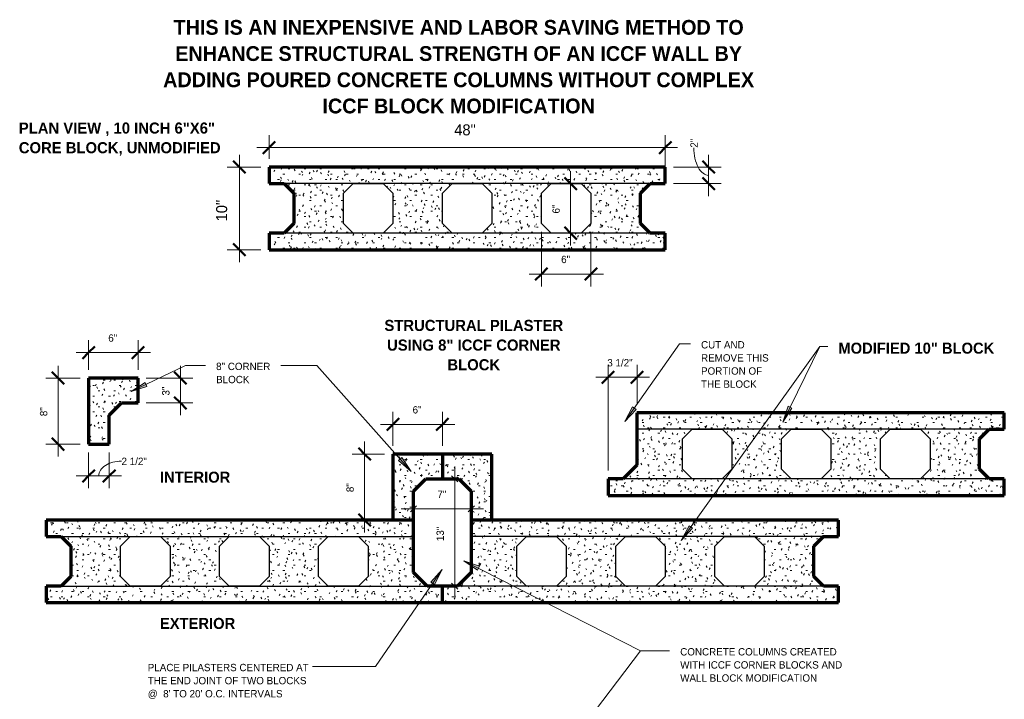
# Model space of a CAD drawing. Header units: inches. Extents: x -145 to -26, y 62 to 187.
# Tile 2 of 2: x -145 to -26, y 105 to 187. Entities that reach past the tile are written whole.
import ezdxf

# ---------------------------------------------------------------- set-up
doc = ezdxf.new("R2010")
doc.units = ezdxf.units.IN
doc.header["$MEASUREMENT"] = 0
doc.layers.add('A-ANNO-DIMS', color=1, linetype='Continuous')
for name, color, linetype, lineweight in [('A-ANNO-DIMS-16', 1, 'Continuous', 9), ('A-ANNO-TEXT', 2, 'Continuous', 9), ('A-DETL', 5, 'Continuous', 70), ('A-DETL-GENF', 3, 'Continuous', 9), ('A-DETL-HLIN', 3, 'Continuous', 70), ('A-DETL-MLIN', 3, 'Continuous', 30)]:
    doc.layers.add(name, color=color, linetype=linetype, lineweight=lineweight)
doc.dimstyles.new('Linear_-_1_16__SBT_1_256_', dxfattribs={"dimscale": 12, "dimtxt": 0.083333, "dimasz": 0.18, "dimexe": 0.125, "dimexo": 0.005208, "dimgap": 0.083333, "dimtad": 1, "dimtoh": 1, "dimdec": 8, "dimzin": 3, "dimdsep": 46, "dimlunit": 4, "dimtxsty": 'Standard', "dimtsz": 0.088388, "dimcen": 0.09, "dimdle": 0.125, "dimazin": 1, "dimtfac": 1, "dimtdec": 8, "dimtmove": 0, "dimatfit": 3, "dimfxl": 0, "dimtvp": 1, "dimtolj": 1, "dimtzin": 0, "dimarcsym": 0})
doc.dimstyles.new('Linear_-_1_16__SBT_INCH_INCREM', dxfattribs={"dimscale": 12, "dimtxt": 0.083333, "dimasz": 0.18, "dimexe": 0.083333, "dimexo": 0.005208, "dimgap": 0.083333, "dimtad": 1, "dimtoh": 1, "dimdec": 0, "dimzin": 1, "dimdsep": 46, "dimlunit": 5, "dimtxsty": 'Standard', "dimtsz": 0.044194, "dimcen": 0.09, "dimdle": 0.125, "dimazin": 0, "dimtfac": 1, "dimtdec": 0, "dimtmove": 0, "dimatfit": 3, "dimfxl": 0, "dimtvp": 1, "dimtolj": 1, "dimtzin": 0, "dimarcsym": 0})
doc.dimstyles.new('Linear_-_3_32__SBT_INCH_INCREM_TO_1_2_', dxfattribs={"dimscale": 12, "dimtxt": 0.125, "dimasz": 0.18, "dimexe": 0.125, "dimexo": 0.005208, "dimgap": 0.083333, "dimtad": 1, "dimtoh": 1, "dimdec": 0, "dimzin": 1, "dimdsep": 46, "dimlunit": 5, "dimtxsty": 'Standard', "dimtsz": 0.088388, "dimcen": 0.09, "dimdle": 0.125, "dimazin": 0, "dimtfac": 1, "dimtdec": 0, "dimtmove": 0, "dimatfit": 3, "dimfxl": 0, "dimtvp": 1, "dimtolj": 1, "dimtzin": 0, "dimarcsym": 0})
pattern_1 = [(0, (0, 0), (2.56, 0.64), [0.211, -1.709, 0.211, -1.709, -10.24]), (0, (0, 0), (2.56, 0.64), [-3.84, 0.211, -3.629, 0.211, -1.709, -4.48]), (0, (0, 0), (2.56, 0.64), [-9.6, 0.211, -1.069, 0.211, -2.989]), (120, (0.96, 0.32), (-1.8342563, 1.897025), [0.211, -1.709, 0.211, -1.709, -10.24]), (120, (0.96, 0.32), (-1.8342563, 1.897025), [-3.84, 0.211, -3.629, 0.211, -1.709, -4.48]), (120, (0.96, 0.32), (-1.8342563, 1.897025), [-9.6, 0.211, -1.069, 0.211, -2.989]), (240, (1.28, 1.6), (-0.7257437, -2.537025), [0.211, -1.709, 0.211, -1.709, -10.24]), (240, (1.28, 1.6), (-0.7257437, -2.537025), [-3.84, 0.211, -3.629, 0.211, -1.709, -4.48]), (240, (1.28, 1.6), (-0.7257437, -2.537025), [-9.6, 0.211, -1.069, 0.211, -2.989])]

# ---------------------------------------------------------------- blocks, each defined once
blk = doc.blocks.new('DIMBLOCK1-STRUC__ ICCF BLK0')
at = {"layer": 'A-ANNO-DIMS-16'}
for p, q in [((-118.55, 170.68), (-118.55, 157.68)), ((-115.96, 169.18), (-120.05, 169.18)), ((-118.55, 169.18), (-115.96, 169.18)), ((-115.96, 159.18), (-120.05, 159.18)), ((-118.55, 159.18), (-115.96, 159.18))]:
    blk.add_line(p, q, dxfattribs=at)
at = {"layer": 'A-ANNO-DIMS-16', "lineweight": 50}
for p, q in [((-118.55, 169.18), (-119.3, 169.93)), ((-118.55, 169.18), (-117.8, 168.43)), ((-118.55, 159.18), (-119.3, 159.93)), ((-118.55, 159.18), (-117.8, 158.43))]:
    blk.add_line(p, q, dxfattribs=at)
at = {"layer": 'A-ANNO-DIMS-16', "color": 0, "insert": (-121.37, 162.6), "char_height": 1.3341, "width": 3.7714, "attachment_point": 1, "rotation": 90, "line_spacing_factor": 1.070803}
blk.add_mtext('\\fStylus BT|b0|i0|c0|p34|;10"', dxfattribs=at)
blk = doc.blocks.new('DIMBLOCK2-STRUC__ ICCF BLK0')
at = {"layer": 'A-ANNO-DIMS-16'}
for p, q in [((-114.96, 170.18), (-114.96, 173.05)), ((-66.96, 168.18), (-66.96, 173.05)), ((-116.46, 171.55), (-65.46, 171.55)), ((-114.96, 171.55), (-114.96, 170.18)), ((-66.96, 171.55), (-66.96, 168.18))]:
    blk.add_line(p, q, dxfattribs=at)
at = {"layer": 'A-ANNO-DIMS-16', "lineweight": 50}
for p, q in [((-114.96, 171.55), (-114.21, 172.3)), ((-66.96, 171.55), (-66.21, 172.3)), ((-114.96, 171.55), (-115.71, 170.8)), ((-66.96, 171.55), (-67.71, 170.8))]:
    blk.add_line(p, q, dxfattribs=at)
at = {"layer": 'A-ANNO-DIMS-16', "color": 0, "insert": (-92.53, 174.36), "char_height": 1.3341, "width": 3.7714, "attachment_point": 1, "line_spacing_factor": 1.070803}
blk.add_mtext('\\fStylus BT|b0|i0|c0|p34|;48"', dxfattribs=at)
blk = doc.blocks.new('DIMBLOCK5-STRUC__ ICCF BLK0')
at = {"layer": 'A-ANNO-DIMS-16', "lineweight": 50}
for p, q in [((-103.39, 134.43), (-104.14, 135.18)), ((-103.39, 134.43), (-102.64, 133.68)), ((-103.39, 126.43), (-104.14, 127.18)), ((-103.39, 126.43), (-102.64, 125.68))]:
    blk.add_line(p, q, dxfattribs=at)
at = {"layer": 'A-ANNO-DIMS-16'}
for p, q in [((-103.39, 124.93), (-103.39, 135.93)), ((-100.96, 134.43), (-104.89, 134.43)), ((-103.39, 134.43), (-100.96, 134.43)), ((-100.96, 126.43), (-104.89, 126.43)), ((-103.39, 126.43), (-100.96, 126.43))]:
    blk.add_line(p, q, dxfattribs=at)
at = {"layer": 'A-ANNO-DIMS-16', "color": 0, "insert": (-105.59, 129.81), "char_height": 0.8894, "width": 1.4667, "attachment_point": 1, "rotation": 90, "line_spacing_factor": 1.070803}
blk.add_mtext('\\fStylus BT|b0|i0|c0|p34|;8"', dxfattribs=at)
blk = doc.blocks.new('DIMBLOCK6-STRUC__ ICCF BLK0')
at = {"layer": 'A-ANNO-DIMS-16'}
for p, q in [((-99.96, 135.43), (-99.96, 139.52)), ((-93.96, 135.43), (-93.96, 139.52)), ((-101.46, 138.02), (-92.46, 138.02)), ((-99.96, 138.02), (-99.96, 135.43)), ((-93.96, 138.02), (-93.96, 135.43))]:
    blk.add_line(p, q, dxfattribs=at)
at = {"layer": 'A-ANNO-DIMS-16', "lineweight": 50}
for p, q in [((-99.96, 138.02), (-99.21, 138.77)), ((-93.96, 138.02), (-93.21, 138.77)), ((-99.96, 138.02), (-100.71, 137.27)), ((-93.96, 138.02), (-94.71, 137.27))]:
    blk.add_line(p, q, dxfattribs=at)
at = {"layer": 'A-ANNO-DIMS-16', "color": 0, "insert": (-97.57, 140.23), "char_height": 0.8894, "width": 1.4667, "attachment_point": 1, "line_spacing_factor": 1.070803}
blk.add_mtext('\\fStylus BT|b0|i0|c0|p34|;6"', dxfattribs=at)
blk = doc.blocks.new('DIMBLOCK7-STRUC__ ICCF BLK0')
at = {"layer": 'A-ANNO-DIMS-16'}
for p, q in [((-61.7, 170.68), (-61.7, 165.68)), ((-65.96, 169.18), (-60.2, 169.18)), ((-61.7, 169.18), (-65.96, 169.18)), ((-65.96, 167.18), (-60.2, 167.18)), ((-61.7, 167.18), (-65.96, 167.18))]:
    blk.add_line(p, q, dxfattribs=at)
at = {"layer": 'A-ANNO-DIMS-16', "lineweight": 50}
for p, q in [((-61.7, 169.18), (-62.45, 169.93)), ((-61.7, 169.18), (-60.95, 168.43)), ((-61.7, 167.18), (-62.45, 167.93)), ((-61.7, 167.18), (-60.95, 166.43))]:
    blk.add_line(p, q, dxfattribs=at)
at = {"layer": 'A-ANNO-DIMS-16'}
blk.add_ellipse((-61.7, 171.53), major_axis=(0, 3.35), ratio=0.535365, start_param=1.570796, end_param=3.141593, dxfattribs=at)
at = {"layer": 'A-ANNO-DIMS-16', "color": 0, "insert": (-63.91, 171.53), "char_height": 0.8894, "width": 1.4667, "attachment_point": 1, "rotation": 90, "line_spacing_factor": 1.070803}
blk.add_mtext('\\fStylus BT|b0|i0|c0|p34|;2"', dxfattribs=at)
blk = doc.blocks.new('DIMBLOCK8-STRUC__ ICCF BLK0')
at = {"layer": 'A-ANNO-DIMS-16'}
for p, q in [((-78.42, 168.68), (-78.42, 159.68)), ((-78.36, 167.18), (-79.92, 167.18)), ((-78.42, 167.18), (-78.36, 167.18)), ((-78.36, 161.18), (-79.92, 161.18)), ((-78.42, 161.18), (-78.36, 161.18))]:
    blk.add_line(p, q, dxfattribs=at)
at = {"layer": 'A-ANNO-DIMS-16', "lineweight": 50}
for p, q in [((-78.42, 167.18), (-79.17, 167.93)), ((-78.42, 167.18), (-77.67, 166.43)), ((-78.42, 161.18), (-79.17, 161.93)), ((-78.42, 161.18), (-77.67, 160.43))]:
    blk.add_line(p, q, dxfattribs=at)
at = {"layer": 'A-ANNO-DIMS-16', "color": 0, "insert": (-80.63, 163.56), "char_height": 0.8894, "width": 1.4667, "attachment_point": 1, "rotation": 90, "line_spacing_factor": 1.070803}
blk.add_mtext('\\fStylus BT|b0|i0|c0|p34|;6"', dxfattribs=at)
blk = doc.blocks.new('DIMBLOCK9-STRUC__ ICCF BLK0')
at = {"layer": 'A-ANNO-DIMS-16'}
for p, q in [((-81.96, 161.35), (-81.96, 154.73)), ((-81.96, 156.23), (-81.96, 161.35)), ((-75.96, 161.35), (-75.96, 154.73)), ((-75.96, 156.23), (-75.96, 161.35)), ((-83.46, 156.23), (-74.46, 156.23))]:
    blk.add_line(p, q, dxfattribs=at)
at = {"layer": 'A-ANNO-DIMS-16', "lineweight": 50}
for p, q in [((-81.96, 156.23), (-81.21, 156.98)), ((-75.96, 156.23), (-75.21, 156.98)), ((-81.96, 156.23), (-82.71, 155.48)), ((-75.96, 156.23), (-76.71, 155.48))]:
    blk.add_line(p, q, dxfattribs=at)
at = {"layer": 'A-ANNO-DIMS-16', "color": 0, "insert": (-79.57, 158.44), "char_height": 0.8894, "width": 1.4667, "attachment_point": 1, "line_spacing_factor": 1.070803}
blk.add_mtext('\\fStylus BT|b0|i0|c0|p34|;6"', dxfattribs=at)
blk = doc.blocks.new('DIMBLOCK10-STRU__ ICCF BLK0')
at = {"layer": 'A-ANNO-DIMS-16'}
for p, q in [((-73.88, 132.42), (-73.88, 145.22)), ((-70.38, 140.42), (-70.38, 145.22)), ((-75.38, 143.72), (-68.88, 143.72)), ((-73.88, 143.72), (-73.88, 132.42)), ((-70.38, 143.72), (-70.38, 140.42))]:
    blk.add_line(p, q, dxfattribs=at)
at = {"layer": 'A-ANNO-DIMS-16', "lineweight": 50}
for p, q in [((-73.88, 143.72), (-73.13, 144.47)), ((-70.38, 143.72), (-69.63, 144.47)), ((-73.88, 143.72), (-74.63, 142.97)), ((-70.38, 143.72), (-71.13, 142.97))]:
    blk.add_line(p, q, dxfattribs=at)
at = {"layer": 'A-ANNO-DIMS-16', "color": 0, "insert": (-73.98, 145.93), "char_height": 0.8894, "width": 4.4381, "attachment_point": 1, "line_spacing_factor": 1.070803}
blk.add_mtext('\\fStylus BT|b0|i0|c0|p34|;3 1/2"', dxfattribs=at)
blk = doc.blocks.new('DIMBLOCK12-STRU__ ICCF BLK0')
at = {"layer": 'A-ANNO-DIMS-16'}
for p, q in [((-92.47, 116.93), (-92.47, 132.93)), ((-92.96, 131.43), (-91.47, 131.43)), ((-92.47, 131.43), (-92.96, 131.43)), ((-92.47, 131.43), (-92.84, 131.8)), ((-92.47, 131.43), (-92.09, 131.05)), ((-92.96, 118.43), (-91.47, 118.43)), ((-92.47, 118.43), (-92.96, 118.43)), ((-92.47, 118.43), (-92.84, 118.8)), ((-92.47, 118.43), (-92.09, 118.05))]:
    blk.add_line(p, q, dxfattribs=at)
at = {"layer": 'A-ANNO-DIMS-16', "color": 0, "insert": (-94.67, 123.88), "char_height": 0.8894, "width": 2.5143, "attachment_point": 1, "rotation": 90, "line_spacing_factor": 1.070803}
blk.add_mtext('\\fStylus BT|b0|i0|c0|p34|;13"', dxfattribs=at)
blk = doc.blocks.new('DIMBLOCK14-STRU__ ICCF BLK0')
at = {"layer": 'A-ANNO-DIMS-16'}
for p, q in [((-98.96, 127.78), (-88.96, 127.78)), ((-97.46, 127.78), (-97.83, 127.41)), ((-97.46, 127.31), (-97.46, 128.78)), ((-97.46, 127.78), (-97.08, 128.16)), ((-97.46, 127.78), (-97.46, 127.31)), ((-90.46, 127.78), (-90.83, 127.41)), ((-90.46, 127.31), (-90.46, 128.78)), ((-90.46, 127.78), (-90.08, 128.16)), ((-90.46, 127.78), (-90.46, 127.31))]:
    blk.add_line(p, q, dxfattribs=at)
at = {"layer": 'A-ANNO-DIMS-16', "color": 0, "insert": (-94.57, 129.99), "char_height": 0.8894, "width": 1.4667, "attachment_point": 1, "line_spacing_factor": 1.070803}
blk.add_mtext('\\fStylus BT|b0|i0|c0|p34|;7"', dxfattribs=at)
blk = doc.blocks.new('DIMBLOCK16-STRU__ ICCF BLK0')
at = {"layer": 'A-ANNO-DIMS-16', "lineweight": 50}
for p, q in [((-140.52, 143.62), (-141.27, 144.37)), ((-140.52, 143.62), (-139.77, 142.87)), ((-140.52, 135.62), (-141.27, 136.37)), ((-140.52, 135.62), (-139.77, 134.87))]:
    blk.add_line(p, q, dxfattribs=at)
at = {"layer": 'A-ANNO-DIMS-16'}
for p, q in [((-140.52, 134.12), (-140.52, 145.12)), ((-137.83, 143.62), (-142.02, 143.62)), ((-140.52, 143.62), (-137.83, 143.62)), ((-137.83, 135.62), (-142.02, 135.62)), ((-140.52, 135.62), (-137.83, 135.62))]:
    blk.add_line(p, q, dxfattribs=at)
at = {"layer": 'A-ANNO-DIMS-16', "color": 0, "insert": (-142.72, 139.01), "char_height": 0.8894, "width": 1.4667, "attachment_point": 1, "rotation": 90, "line_spacing_factor": 1.070803}
blk.add_mtext('\\fStylus BT|b0|i0|c0|p34|;8"', dxfattribs=at)
blk = doc.blocks.new('DIMBLOCK17-STRU__ ICCF BLK0')
at = {"layer": 'A-ANNO-DIMS-16'}
for p, q in [((-136.83, 134.62), (-136.83, 130.28)), ((-136.83, 131.78), (-136.83, 134.62)), ((-134.33, 134.62), (-134.33, 130.28)), ((-134.33, 131.78), (-134.33, 134.62)), ((-138.33, 131.78), (-132.83, 131.78))]:
    blk.add_line(p, q, dxfattribs=at)
at = {"layer": 'A-ANNO-DIMS-16', "lineweight": 50}
for p, q in [((-136.83, 131.78), (-136.08, 132.53)), ((-134.33, 131.78), (-133.58, 132.53)), ((-136.83, 131.78), (-137.58, 131.03)), ((-134.33, 131.78), (-135.08, 131.03))]:
    blk.add_line(p, q, dxfattribs=at)
at = {"layer": 'A-ANNO-DIMS-16'}
blk.add_ellipse((-132.83, 131.78), major_axis=(2.75, 0), ratio=0.652537, start_param=1.570796, end_param=3.141593, dxfattribs=at)
at = {"layer": 'A-ANNO-DIMS-16', "color": 0, "insert": (-132.83, 133.99), "char_height": 0.8894, "width": 4.4381, "attachment_point": 1, "line_spacing_factor": 1.070803}
blk.add_mtext('\\fStylus BT|b0|i0|c0|p34|;2 1/2"', dxfattribs=at)
blk = doc.blocks.new('DIMBLOCK18-STRU__ ICCF BLK0')
at = {"layer": 'A-ANNO-DIMS-16', "lineweight": 50}
for p, q in [((-125.7, 143.62), (-126.45, 144.37)), ((-125.7, 143.62), (-124.95, 142.87)), ((-125.7, 140.62), (-126.45, 141.37)), ((-125.7, 140.62), (-124.95, 139.87))]:
    blk.add_line(p, q, dxfattribs=at)
at = {"layer": 'A-ANNO-DIMS-16'}
for p, q in [((-125.7, 139.12), (-125.7, 145.12)), ((-129.83, 143.62), (-124.2, 143.62)), ((-125.7, 143.62), (-129.83, 143.62)), ((-129.83, 140.62), (-124.2, 140.62)), ((-125.7, 140.62), (-129.83, 140.62))]:
    blk.add_line(p, q, dxfattribs=at)
at = {"layer": 'A-ANNO-DIMS-16', "color": 0, "insert": (-127.91, 141.51), "char_height": 0.8894, "width": 1.4667, "attachment_point": 1, "rotation": 90, "line_spacing_factor": 1.070803}
blk.add_mtext('\\fStylus BT|b0|i0|c0|p34|;3"', dxfattribs=at)
blk = doc.blocks.new('DIMBLOCK19-STRU__ ICCF BLK0')
at = {"layer": 'A-ANNO-DIMS-16'}
for p, q in [((-136.83, 144.62), (-136.83, 148.21)), ((-130.83, 144.62), (-130.83, 148.21)), ((-138.33, 146.71), (-129.33, 146.71)), ((-136.83, 146.71), (-136.83, 144.62)), ((-130.83, 146.71), (-130.83, 144.62))]:
    blk.add_line(p, q, dxfattribs=at)
at = {"layer": 'A-ANNO-DIMS-16', "lineweight": 50}
for p, q in [((-136.83, 146.71), (-136.08, 147.46)), ((-130.83, 146.71), (-130.08, 147.46)), ((-136.83, 146.71), (-137.58, 145.96)), ((-130.83, 146.71), (-131.58, 145.96))]:
    blk.add_line(p, q, dxfattribs=at)
at = {"layer": 'A-ANNO-DIMS-16', "color": 0, "insert": (-134.44, 148.92), "char_height": 0.8894, "width": 1.4667, "attachment_point": 1, "line_spacing_factor": 1.070803}
blk.add_mtext('\\fStylus BT|b0|i0|c0|p34|;6"', dxfattribs=at)

msp = doc.modelspace()

# ---------------------------------------------------------------- hatches: boundary and pattern name
at = {"layer": 'A-ANNO-TEXT'}
for points in [[(-129.75576402, 142.62290362), (-129.98410005, 143.09743574), (-131.67214671, 141.9929775)], [(-70.48129532, 139.84096281), (-70.91269432, 140.14297768), (-71.8440102, 138.35356989)], [(-51.60394908, 139.98569299), (-52.0766097, 140.2178783), (-52.72209063, 138.3066787)], [(-98.86861015, 133.99345032), (-99.26176191, 133.64309368), (-97.7345746, 132.32512994)], [(-63.65382678, 125.43653188), (-64.08210524, 125.74295585), (-65.03172655, 123.96319494)], [(-89.70125252, 120.35910818), (-89.46213322, 120.82829902), (-91.36362199, 121.5018493)], [(-95.34073979, 118.92414884), (-94.90682974, 118.62575288), (-93.99051359, 120.42288789)]]:
    msp.add_hatch(color=7, dxfattribs=at).paths.add_polyline_path(points, flags=0)
at = {"layer": 'A-DETL-GENF'}
h = msp.add_hatch(dxfattribs=at)
h.set_pattern_fill('FP1_1', style=0, pattern_type=2)
h.set_pattern_definition(pattern_1)
h.paths.add_polyline_path([(-114.95781477, 169.17590876), (-114.95781477, 167.17590876), (-113.13049165, 167.17590876), (-111.95891878, 166.00433589), (-111.95891878, 162.34748164), (-113.13049165, 161.17590876), (-114.95781477, 161.17590876), (-114.95781477, 159.17590876), (-66.95781477, 159.17590876), (-66.95781477, 161.17590876), (-68.7862419, 161.17590876), (-69.95781477, 162.34748164), (-69.95781477, 166.00433589), (-68.7862419, 167.17590876), (-66.95781477, 167.17590876), (-66.95781477, 169.17590876)], flags=0)
h.paths.add_polyline_path([(-77.12938765, 167.17590876), (-75.95781477, 166.00433589), (-75.95781477, 162.34748164), (-77.12938765, 161.17590876), (-80.7862419, 161.17590876), (-81.95781477, 162.34748164), (-81.95781477, 166.00433589), (-80.7862419, 167.17590876)], flags=0)
h.paths.add_polyline_path([(-89.12938765, 167.17590876), (-87.95781477, 166.00433589), (-87.95781477, 162.34748164), (-89.12938765, 161.17590876), (-92.7862419, 161.17590876), (-93.95781477, 162.34748164), (-93.95781477, 166.00433589), (-92.7862419, 167.17590876)], flags=0)
h.paths.add_polyline_path([(-101.12938765, 167.17590876), (-99.95781477, 166.00433589), (-99.95781477, 162.34748164), (-101.12938765, 161.17590876), (-104.7862419, 161.17590876), (-105.95781477, 162.34748164), (-105.95781477, 166.00433589), (-104.7862419, 167.17590876)], flags=0)
h = msp.add_hatch(dxfattribs=at)
h.set_pattern_fill('FP1_1', style=0, pattern_type=2)
h.set_pattern_definition(pattern_1)
h.paths.add_polyline_path([(-130.82905237, 143.6189408), (-136.82905237, 143.6189408), (-136.82905237, 135.6189408), (-134.32905237, 135.6189408), (-134.32905237, 139.1189408), (-132.82905237, 140.6189408), (-130.82905237, 140.6189408)], flags=0)
h = msp.add_hatch(dxfattribs=at)
h.set_pattern_fill('FP1_1', style=0, pattern_type=2)
h.set_pattern_definition(pattern_1)
h.paths.add_polyline_path([(-70.3835655, 139.42285323), (-70.3835655, 133.0944261), (-72.05513837, 131.42285323), (-73.88246149, 131.42285323), (-73.88246149, 129.42285323), (-25.88246149, 129.42285323), (-25.88246149, 131.42285323), (-27.71088862, 131.42285323), (-28.88246149, 132.5944261), (-28.88246149, 136.25128035), (-27.71088862, 137.42285323), (-25.88246149, 137.42285323), (-25.88246149, 139.42285323)], flags=0)
h.paths.add_polyline_path([(-36.05403437, 137.42285323), (-34.88246149, 136.25128035), (-34.88246149, 132.5944261), (-36.05403437, 131.42285323), (-39.71088862, 131.42285323), (-40.88246149, 132.5944261), (-40.88246149, 136.25128035), (-39.71088862, 137.42285323)], flags=0)
h.paths.add_polyline_path([(-48.05403437, 137.42285323), (-46.88246149, 136.25128035), (-46.88246149, 132.5944261), (-48.05403437, 131.42285323), (-51.71088862, 131.42285323), (-52.88246149, 132.5944261), (-52.88246149, 136.25128035), (-51.71088862, 137.42285323)], flags=0)
h.paths.add_polyline_path([(-60.05403437, 137.42285323), (-58.88246149, 136.25128035), (-58.88246149, 132.5944261), (-60.05403437, 131.42285323), (-63.71088862, 131.42285323), (-64.88246149, 132.5944261), (-64.88246149, 136.25128035), (-63.71088862, 137.42285323)], flags=0)
h = msp.add_hatch(dxfattribs=at)
h.set_pattern_fill('FP1_1', style=0, pattern_type=2)
h.set_pattern_definition(pattern_1)
h.paths.add_polyline_path([(-93.95781477, 134.42590876), (-99.95781477, 134.42590876), (-99.95781477, 126.42590876), (-97.45781477, 126.42590876), (-97.45781477, 129.92590876), (-95.95781477, 131.42590876), (-93.95781477, 131.42590876)], flags=0)
h = msp.add_hatch(dxfattribs=at)
h.set_pattern_fill('FP1_1', style=0, pattern_type=2)
h.set_pattern_definition(pattern_1)
h.paths.add_polyline_path([(-93.95781477, 134.42590876), (-93.95781477, 131.42590876), (-91.95781477, 131.42590876), (-90.45781477, 129.92590876), (-90.45781477, 126.42590876), (-87.95781477, 126.42590876), (-87.95781477, 134.42590876)], flags=0)
h = msp.add_hatch(dxfattribs=at)
h.set_pattern_fill('FP1_1', style=0, pattern_type=2)
h.set_pattern_definition(pattern_1)
h.paths.add_polyline_path([(-97.45560677, 126.42590876), (-141.95671077, 126.42590876), (-141.95671077, 124.42590876), (-140.12828365, 124.42590876), (-138.95671077, 123.25433589), (-138.95671077, 119.59748164), (-140.12828365, 118.42590876), (-141.95671077, 118.42590876), (-141.95671077, 116.42590876), (-93.95671077, 116.42590876), (-93.95671077, 118.42590876), (-95.78403389, 118.42590876), (-97.45560677, 120.09748164)], flags=0)
h.paths.add_polyline_path([(-131.7851379, 124.42590876), (-128.12828365, 124.42590876), (-126.95671077, 123.25433589), (-126.95671077, 119.59748164), (-128.12828365, 118.42590876), (-131.7851379, 118.42590876), (-132.95671077, 119.59748164), (-132.95671077, 123.25433589)], flags=0)
h.paths.add_polyline_path([(-119.7851379, 124.42590876), (-116.12828365, 124.42590876), (-114.95671077, 123.25433589), (-114.95671077, 119.59748164), (-116.12828365, 118.42590876), (-119.7851379, 118.42590876), (-120.95671077, 119.59748164), (-120.95671077, 123.25433589)], flags=0)
h.paths.add_polyline_path([(-107.7851379, 124.42590876), (-104.12828365, 124.42590876), (-102.95671077, 123.25433589), (-102.95671077, 119.59748164), (-104.12828365, 118.42590876), (-107.7851379, 118.42590876), (-108.95671077, 119.59748164), (-108.95671077, 123.25433589)], flags=0)
h = msp.add_hatch(dxfattribs=at)
h.set_pattern_fill('FP1_1', style=0, pattern_type=2)
h.set_pattern_definition(pattern_1)
h.paths.add_polyline_path([(-90.45781477, 126.42590876), (-90.45781477, 120.09748164), (-92.12938765, 118.42590876), (-93.95671077, 118.42590876), (-93.95671077, 116.42590876), (-45.95671077, 116.42590876), (-45.95671077, 118.42590876), (-47.7851379, 118.42590876), (-48.95671077, 119.59748164), (-48.95671077, 123.25433589), (-47.7851379, 124.42590876), (-45.95671077, 124.42590876), (-45.95671077, 126.42590876)], flags=0)
h.paths.add_polyline_path([(-56.12828365, 124.42590876), (-54.95671077, 123.25433589), (-54.95671077, 119.59748164), (-56.12828365, 118.42590876), (-59.7851379, 118.42590876), (-60.95671077, 119.59748164), (-60.95671077, 123.25433589), (-59.7851379, 124.42590876)], flags=0)
h.paths.add_polyline_path([(-68.12828365, 124.42590876), (-66.95671077, 123.25433589), (-66.95671077, 119.59748164), (-68.12828365, 118.42590876), (-71.7851379, 118.42590876), (-72.95671077, 119.59748164), (-72.95671077, 123.25433589), (-71.7851379, 124.42590876)], flags=0)
h.paths.add_polyline_path([(-80.12828365, 124.42590876), (-78.95671077, 123.25433589), (-78.95671077, 119.59748164), (-80.12828365, 118.42590876), (-83.7851379, 118.42590876), (-84.95671077, 119.59748164), (-84.95671077, 123.25433589), (-83.7851379, 124.42590876)], flags=0)

# ---------------------------------------------------------------- linework, layer by layer
at = {"layer": 'A-ANNO-TEXT', "color": 7}
for p, q in [((-71.8440102, 138.35356989), (-65.24067809, 147.78579018)), ((-65.24067809, 147.78579018), (-63.90329437, 147.78579018)), ((-65.03172655, 123.96319494), (-48.23759283, 147.43579018)), ((-52.72209063, 138.3066787), (-48.23759283, 147.43579018)), ((-48.23759283, 147.43579018), (-47.2628467, 147.43579018)), ((-48.23759283, 147.43579018), (-47.2628467, 147.43579018)), ((-131.67214671, 141.9929775), (-125.07744267, 145.16622644)), ((-125.07744267, 145.16622644), (-122.65329437, 145.16622644)), ((-110.77894477, 145.16622644), (-113.51329437, 145.16622644)), ((-109.17789961, 145.16622644), (-110.77894477, 145.16622644)), ((-97.7345746, 132.32512994), (-109.17789961, 145.16622644)), ((-129.98410005, 143.09743574), (-131.67214671, 141.9929775)), ((-131.67214671, 141.9929775), (-129.75576402, 142.62290362)), ((-129.75576402, 142.62290362), (-129.98410005, 143.09743574)), ((-70.91269432, 140.14297768), (-71.8440102, 138.35356989)), ((-71.8440102, 138.35356989), (-70.48129532, 139.84096281)), ((-70.48129532, 139.84096281), (-70.91269432, 140.14297768)), ((-52.0766097, 140.2178783), (-52.72209063, 138.3066787)), ((-52.72209063, 138.3066787), (-51.60394908, 139.98569299)), ((-51.60394908, 139.98569299), (-52.0766097, 140.2178783)), ((-98.86861015, 133.99345032), (-99.26176191, 133.64309368)), ((-99.26176191, 133.64309368), (-97.7345746, 132.32512994)), ((-97.7345746, 132.32512994), (-98.86861015, 133.99345032)), ((-64.08210524, 125.74295585), (-65.03172655, 123.96319494)), ((-65.03172655, 123.96319494), (-63.65382678, 125.43653188)), ((-63.65382678, 125.43653188), (-64.08210524, 125.74295585)), ((-89.46213322, 120.82829902), (-91.36362199, 121.5018493)), ((-91.36362199, 121.5018493), (-89.70125252, 120.35910818)), ((-91.36362199, 121.5018493), (-69.97253633, 110.60005632)), ((-89.70125252, 120.35910818), (-89.46213322, 120.82829902)), ((-93.99051359, 120.42288789), (-102.05498034, 108.69600941)), ((-93.99051359, 120.42288789), (-95.34073979, 118.92414884)), ((-94.90682974, 118.62575288), (-93.99051359, 120.42288789)), ((-95.34073979, 118.92414884), (-94.90682974, 118.62575288)), ((-90.1008281, 84.08247416), (-69.97253633, 110.60005632)), ((-69.97253633, 110.60005632), (-66.42753293, 110.60005632)), ((-69.97253633, 110.60005632), (-66.42753293, 110.60005632)), ((-108.04918905, 108.69600941), (-109.68583717, 108.69600941)), ((-102.05498034, 108.69600941), (-108.04918905, 108.69600941))]:
    msp.add_line(p, q, dxfattribs=at)
at = {"layer": 'A-DETL'}
for p, q in [((-114.95781477, 167.17590876), (-113.13049165, 167.17590876)), ((-113.13049165, 167.17590876), (-111.95891878, 166.00433589)), ((-69.95781477, 166.00433589), (-68.7862419, 167.17590876)), ((-68.7862419, 167.17590876), (-66.95781477, 167.17590876)), ((-111.95891878, 166.00433589), (-111.95891878, 162.34748164)), ((-69.95781477, 162.34748164), (-69.95781477, 166.00433589)), ((-111.95891878, 162.34748164), (-113.13049165, 161.17590876)), ((-68.7862419, 161.17590876), (-69.95781477, 162.34748164)), ((-113.13049165, 161.17590876), (-114.95781477, 161.17590876)), ((-66.95781477, 161.17590876), (-68.7862419, 161.17590876)), ((-70.3835655, 139.42285323), (-70.3835655, 133.0944261)), ((-28.88246149, 136.25128035), (-27.71088862, 137.42285323)), ((-27.71088862, 137.42285323), (-25.88246149, 137.42285323)), ((-28.88246149, 132.5944261), (-28.88246149, 136.25128035)), ((-70.3835655, 133.0944261), (-72.05513837, 131.42285323)), ((-27.71088862, 131.42285323), (-28.88246149, 132.5944261)), ((-72.05513837, 131.42285323), (-73.88246149, 131.42285323)), ((-25.88246149, 131.42285323), (-27.71088862, 131.42285323)), ((-97.45560677, 120.09748164), (-97.45560677, 126.42590876)), ((-90.45781477, 126.42590876), (-90.45781477, 120.09748164)), ((-141.95671077, 124.42590876), (-140.12828365, 124.42590876)), ((-140.12828365, 124.42590876), (-138.95671077, 123.25433589)), ((-48.95671077, 123.25433589), (-47.7851379, 124.42590876)), ((-47.7851379, 124.42590876), (-45.95671077, 124.42590876)), ((-138.95671077, 123.25433589), (-138.95671077, 119.59748164)), ((-48.95671077, 119.59748164), (-48.95671077, 123.25433589)), ((-138.95671077, 119.59748164), (-140.12828365, 118.42590876)), ((-95.78403389, 118.42590876), (-97.45560677, 120.09748164)), ((-90.45781477, 120.09748164), (-92.12938765, 118.42590876)), ((-47.7851379, 118.42590876), (-48.95671077, 119.59748164)), ((-140.12828365, 118.42590876), (-141.95671077, 118.42590876)), ((-93.95671077, 118.42590876), (-95.78403389, 118.42590876)), ((-92.12938765, 118.42590876), (-93.95671077, 118.42590876)), ((-45.95671077, 118.42590876), (-47.7851379, 118.42590876))]:
    msp.add_line(p, q, dxfattribs=at)
at = {"layer": 'A-DETL', "lineweight": 30}
for p, q in [((-105.95781477, 166.00433589), (-104.7862419, 167.17590876)), ((-104.7862419, 167.17590876), (-101.12938765, 167.17590876)), ((-101.12938765, 167.17590876), (-99.95781477, 166.00433589)), ((-93.95781477, 166.00433589), (-92.7862419, 167.17590876)), ((-92.7862419, 167.17590876), (-89.12938765, 167.17590876)), ((-89.12938765, 167.17590876), (-87.95781477, 166.00433589)), ((-81.95781477, 166.00433589), (-80.7862419, 167.17590876)), ((-80.7862419, 167.17590876), (-77.12938765, 167.17590876)), ((-77.12938765, 167.17590876), (-75.95781477, 166.00433589)), ((-105.95781477, 162.34748164), (-105.95781477, 166.00433589)), ((-99.95781477, 166.00433589), (-99.95781477, 162.34748164)), ((-93.95781477, 162.34748164), (-93.95781477, 166.00433589)), ((-87.95781477, 166.00433589), (-87.95781477, 162.34748164)), ((-81.95781477, 162.34748164), (-81.95781477, 166.00433589)), ((-75.95781477, 166.00433589), (-75.95781477, 162.34748164)), ((-104.7862419, 161.17590876), (-105.95781477, 162.34748164)), ((-99.95781477, 162.34748164), (-101.12938765, 161.17590876)), ((-92.7862419, 161.17590876), (-93.95781477, 162.34748164)), ((-87.95781477, 162.34748164), (-89.12938765, 161.17590876)), ((-80.7862419, 161.17590876), (-81.95781477, 162.34748164)), ((-75.95781477, 162.34748164), (-77.12938765, 161.17590876)), ((-101.12938765, 161.17590876), (-104.7862419, 161.17590876)), ((-89.12938765, 161.17590876), (-92.7862419, 161.17590876)), ((-77.12938765, 161.17590876), (-80.7862419, 161.17590876)), ((-64.88246149, 136.25128035), (-63.71088862, 137.42285323)), ((-63.71088862, 137.42285323), (-60.05403437, 137.42285323)), ((-60.05403437, 137.42285323), (-58.88246149, 136.25128035)), ((-52.88246149, 136.25128035), (-51.71088862, 137.42285323)), ((-51.71088862, 137.42285323), (-48.05403437, 137.42285323)), ((-48.05403437, 137.42285323), (-46.88246149, 136.25128035)), ((-40.88246149, 136.25128035), (-39.71088862, 137.42285323)), ((-39.71088862, 137.42285323), (-36.05403437, 137.42285323)), ((-36.05403437, 137.42285323), (-34.88246149, 136.25128035)), ((-64.88246149, 132.5944261), (-64.88246149, 136.25128035)), ((-58.88246149, 136.25128035), (-58.88246149, 132.5944261)), ((-52.88246149, 132.5944261), (-52.88246149, 136.25128035)), ((-46.88246149, 136.25128035), (-46.88246149, 132.5944261)), ((-40.88246149, 132.5944261), (-40.88246149, 136.25128035)), ((-34.88246149, 136.25128035), (-34.88246149, 132.5944261)), ((-63.71088862, 131.42285323), (-64.88246149, 132.5944261)), ((-58.88246149, 132.5944261), (-60.05403437, 131.42285323)), ((-51.71088862, 131.42285323), (-52.88246149, 132.5944261)), ((-46.88246149, 132.5944261), (-48.05403437, 131.42285323)), ((-39.71088862, 131.42285323), (-40.88246149, 132.5944261)), ((-34.88246149, 132.5944261), (-36.05403437, 131.42285323)), ((-60.05403437, 131.42285323), (-63.71088862, 131.42285323)), ((-48.05403437, 131.42285323), (-51.71088862, 131.42285323)), ((-36.05403437, 131.42285323), (-39.71088862, 131.42285323)), ((-132.95671077, 123.25433589), (-131.7851379, 124.42590876)), ((-131.7851379, 124.42590876), (-128.12828365, 124.42590876)), ((-128.12828365, 124.42590876), (-126.95671077, 123.25433589)), ((-120.95671077, 123.25433589), (-119.7851379, 124.42590876)), ((-119.7851379, 124.42590876), (-116.12828365, 124.42590876)), ((-116.12828365, 124.42590876), (-114.95671077, 123.25433589)), ((-108.95671077, 123.25433589), (-107.7851379, 124.42590876)), ((-107.7851379, 124.42590876), (-104.12828365, 124.42590876)), ((-104.12828365, 124.42590876), (-102.95671077, 123.25433589)), ((-84.95671077, 123.25433589), (-83.7851379, 124.42590876)), ((-83.7851379, 124.42590876), (-80.12828365, 124.42590876)), ((-80.12828365, 124.42590876), (-78.95671077, 123.25433589)), ((-72.95671077, 123.25433589), (-71.7851379, 124.42590876)), ((-71.7851379, 124.42590876), (-68.12828365, 124.42590876)), ((-68.12828365, 124.42590876), (-66.95671077, 123.25433589)), ((-60.95671077, 123.25433589), (-59.7851379, 124.42590876)), ((-59.7851379, 124.42590876), (-56.12828365, 124.42590876)), ((-56.12828365, 124.42590876), (-54.95671077, 123.25433589)), ((-132.95671077, 119.59748164), (-132.95671077, 123.25433589)), ((-126.95671077, 123.25433589), (-126.95671077, 119.59748164)), ((-120.95671077, 119.59748164), (-120.95671077, 123.25433589)), ((-114.95671077, 123.25433589), (-114.95671077, 119.59748164)), ((-108.95671077, 119.59748164), (-108.95671077, 123.25433589)), ((-102.95671077, 123.25433589), (-102.95671077, 119.59748164)), ((-84.95671077, 119.59748164), (-84.95671077, 123.25433589)), ((-78.95671077, 123.25433589), (-78.95671077, 119.59748164)), ((-72.95671077, 119.59748164), (-72.95671077, 123.25433589)), ((-66.95671077, 123.25433589), (-66.95671077, 119.59748164)), ((-60.95671077, 119.59748164), (-60.95671077, 123.25433589)), ((-54.95671077, 123.25433589), (-54.95671077, 119.59748164)), ((-131.7851379, 118.42590876), (-132.95671077, 119.59748164)), ((-126.95671077, 119.59748164), (-128.12828365, 118.42590876)), ((-119.7851379, 118.42590876), (-120.95671077, 119.59748164)), ((-114.95671077, 119.59748164), (-116.12828365, 118.42590876)), ((-107.7851379, 118.42590876), (-108.95671077, 119.59748164)), ((-102.95671077, 119.59748164), (-104.12828365, 118.42590876)), ((-83.7851379, 118.42590876), (-84.95671077, 119.59748164)), ((-78.95671077, 119.59748164), (-80.12828365, 118.42590876)), ((-71.7851379, 118.42590876), (-72.95671077, 119.59748164)), ((-66.95671077, 119.59748164), (-68.12828365, 118.42590876)), ((-59.7851379, 118.42590876), (-60.95671077, 119.59748164)), ((-54.95671077, 119.59748164), (-56.12828365, 118.42590876)), ((-128.12828365, 118.42590876), (-131.7851379, 118.42590876)), ((-116.12828365, 118.42590876), (-119.7851379, 118.42590876)), ((-104.12828365, 118.42590876), (-107.7851379, 118.42590876)), ((-80.12828365, 118.42590876), (-83.7851379, 118.42590876)), ((-68.12828365, 118.42590876), (-71.7851379, 118.42590876)), ((-56.12828365, 118.42590876), (-59.7851379, 118.42590876))]:
    msp.add_line(p, q, dxfattribs=at)
at = {"layer": 'A-DETL-HLIN'}
for p, q in [((-114.95781477, 169.17590876), (-114.95781477, 167.17590876)), ((-66.95781477, 169.17590876), (-114.95781477, 169.17590876)), ((-66.95781477, 167.17590876), (-66.95781477, 169.17590876)), ((-114.95781477, 161.17590876), (-114.95781477, 159.17590876)), ((-66.95781477, 159.17590876), (-66.95781477, 161.17590876)), ((-114.95781477, 159.17590876), (-66.95781477, 159.17590876)), ((-130.82905237, 143.6189408), (-136.82905237, 143.6189408)), ((-136.82905237, 143.6189408), (-136.82905237, 135.6189408)), ((-130.82905237, 140.6189408), (-130.82905237, 143.6189408)), ((-134.32905237, 139.1189408), (-132.82905237, 140.6189408)), ((-132.82905237, 140.6189408), (-130.82905237, 140.6189408)), ((-134.32905237, 135.6189408), (-134.32905237, 139.1189408)), ((-25.88246149, 139.42285323), (-70.3835655, 139.42285323)), ((-25.88246149, 137.42285323), (-25.88246149, 139.42285323)), ((-136.82905237, 135.6189408), (-134.32905237, 135.6189408)), ((-93.95781477, 134.42590876), (-99.95781477, 134.42590876)), ((-99.95781477, 134.42590876), (-99.95781477, 126.42590876)), ((-93.95781477, 134.42590876), (-93.95781477, 131.42590876)), ((-87.95781477, 134.42590876), (-93.95781477, 134.42590876)), ((-87.95781477, 126.42590876), (-87.95781477, 134.42590876)), ((-97.45781477, 129.92590876), (-95.95781477, 131.42590876)), ((-95.95781477, 131.42590876), (-93.95781477, 131.42590876)), ((-93.95781477, 131.42590876), (-91.95781477, 131.42590876)), ((-91.95781477, 131.42590876), (-90.45781477, 129.92590876)), ((-73.88246149, 131.42285323), (-73.88246149, 129.42285323)), ((-25.88246149, 129.42285323), (-25.88246149, 131.42285323)), ((-97.45781477, 126.42590876), (-97.45781477, 129.92590876)), ((-90.45781477, 129.92590876), (-90.45781477, 126.42590876)), ((-73.88246149, 129.42285323), (-25.88246149, 129.42285323)), ((-97.45560677, 126.42590876), (-141.95671077, 126.42590876)), ((-141.95671077, 126.42590876), (-141.95671077, 124.42590876)), ((-45.95671077, 126.42590876), (-90.45781477, 126.42590876)), ((-45.95671077, 124.42590876), (-45.95671077, 126.42590876)), ((-141.95671077, 118.42590876), (-141.95671077, 116.42590876)), ((-93.95671077, 116.42590876), (-93.95671077, 118.42590876)), ((-45.95671077, 116.42590876), (-45.95671077, 118.42590876)), ((-141.95671077, 116.42590876), (-93.95671077, 116.42590876)), ((-93.95671077, 116.42590876), (-45.95671077, 116.42590876))]:
    msp.add_line(p, q, dxfattribs=at)
at = {"layer": 'A-DETL-MLIN'}
for p, q in [((-66.95781477, 167.17590876), (-114.95781477, 167.17590876)), ((-66.95781477, 161.17590876), (-114.95781477, 161.17590876)), ((-25.88246149, 137.42285323), (-70.3835655, 137.42285323)), ((-25.88246149, 131.42285323), (-73.88246149, 131.42285323)), ((-141.95671077, 124.42590876), (-97.45560677, 124.42590876)), ((-45.95671077, 124.42590876), (-90.45781477, 124.42590876)), ((-141.95671077, 118.42590876), (-93.95671077, 118.42590876)), ((-45.95671077, 118.42590876), (-93.95671077, 118.42590876))]:
    msp.add_line(p, q, dxfattribs=at)

# ---------------------------------------------------------------- texts
at = {"layer": 'A-ANNO-TEXT', "color": 7}
for s, insert, char_height, width, attachment_point, line_spacing_factor in [('\\fStylus BT|b1|i0|c0|p34|;THIS IS AN INEXPENSIVE AND LABOR SAVING METHOD TO\\PENHANCE STRUCTURAL STRENGTH OF AN ICCF WALL BY\\PADDING POURED CONCRETE COLUMNS WITHOUT COMPLEX\\PICCF BLOCK MODIFICATION', (-91.98975825, 187.00196658), 1.7912772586, 85.104, 2, 1.063354), ('\\fStylus BT|b1|i0|c0|p34|;PLAN VIEW , 10 INCH 6"X6"\\PCORE BLOCK, UNMODIFIED', (-145.27668758, 174.58192496), 1.3434579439, 29.484, 1, 1.063354), ('\\fStylus BT|b1|i0|c0|p34|;STRUCTURAL PILASTER\\PUSING 8" ICCF CORNER\\PBLOCK', (-90.15500343, 150.676972), 1.3434579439, 25.416, 2, 1.063354), ('\\fStylus BT|b0|i0|c0|p34|;CUT AND\\PREMOVE THIS\\PPORTION OF\\PTHE BLOCK', (-62.62329437, 148.10535701), 0.8894080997, 9.828, 1, 1.070803), ('\\fStylus BT|b1|i0|c0|p34|;MODIFIED 10" BLOCK', (-45.9828467, 147.91514042), 1.3341121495, 23.346, 1, 1.070803), ('\\fStylus BT|b0|i0|c0|p34|;8" CORNER\\PBLOCK', (-121.37329437, 145.48579327), 0.8894080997, 7.896, 1, 1.070803), ('\\fStylus BT|b1|i0|c0|p34|;INTERIOR', (-128.1788086, 132.29075833), 1.3341121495, 9.846, 1, 1.070803), ('\\fStylus BT|b1|i0|c0|p34|;EXTERIOR', (-128.1788086, 114.57704399), 1.3341121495, 10.206, 1, 1.070803), ('\\fStylus BT|b0|i0|c0|p34|;CONCRETE COLUMNS CREATED\\PWITH ICCF CORNER BLOCKS AND\\PWALL BLOCK MODIFICATION', (-65.14753293, 110.91962315), 0.8894080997, 23.568, 1, 1.070803), ("\\fStylus BT|b0|i0|c0|p34|;PLACE PILASTERS CENTERED AT\\PTHE END JOINT OF TWO BLOCKS\\P@  8' TO 20' O.C. INTERVALS", (-129.65583717, 109.01557624), 0.8894080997, 23.16, 1, 1.070803)]:
    msp.add_mtext(s, dxfattribs=dict(at, insert=insert, char_height=char_height, width=width, attachment_point=attachment_point, line_spacing_factor=line_spacing_factor))

# ---------------------------------------------------------------- dimensions: what is measured, and where the dimension line sits
at = {"layer": 'A-ANNO-DIMS', "lineweight": 9}
for base, p1, p2, dimstyle, picture, middle in [((-66.95781477, 171.55324839), (-114.95781477, 169.17590876), (-66.95781477, 167.17590876), 'Linear_-_3_32__SBT_INCH_INCREM_TO_1_2_', 'DIMBLOCK2-STRUC__ ICCF BLK0', (-90.95781477, 173.30324839)), ((-75.9578147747, 156.2295778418), (-81.9578147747, 162.3474816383), (-75.9578147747, 162.3474816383), 'Linear_-_1_16__SBT_1_256_', 'DIMBLOCK9-STRUC__ ICCF BLK0', (-78.9578147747, 157.7295778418)), ((-130.8290523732, 146.7082264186), (-136.8290523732, 143.6189407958), (-130.8290523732, 143.6189407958), 'Linear_-_1_16__SBT_1_256_', 'DIMBLOCK19-STRU__ ICCF BLK0', (-133.8290523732, 148.2082264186)), ((-70.3835654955, 143.7219589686), (-73.8824614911, 131.4228532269), (-70.3835654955, 139.4228532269), 'Linear_-_1_16__SBT_1_256_', 'DIMBLOCK10-STRU__ ICCF BLK0', (-66.0955784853, 145.8886256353)), ((-93.9578147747, 138.0203586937), (-99.9578147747, 134.425908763), (-93.9578147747, 134.425908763), 'Linear_-_1_16__SBT_1_256_', 'DIMBLOCK6-STRUC__ ICCF BLK0', (-96.9578147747, 139.5203586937)), ((-134.32905237, 131.78343801), (-136.82905237, 135.6189408), (-134.32905237, 135.6189408), 'Linear_-_1_16__SBT_1_256_', 'DIMBLOCK17-STRU__ ICCF BLK0', (-130.04106536, 133.95010468)), ((-90.45781477, 127.78343801), (-97.45781477, 128.3137681), (-90.45781477, 128.3137681), 'Linear_-_1_16__SBT_INCH_INCREM', 'DIMBLOCK14-STRU__ ICCF BLK0', (-93.95781477, 129.28343801))]:
    dim = msp.add_linear_dim(base=base, p1=p1, p2=p2, dimstyle=dimstyle, dxfattribs=at)
    dim.commit()
    dim.dimension.update_dxf_attribs({"geometry": picture, "text_midpoint": middle})
for base, p1, p2, dimstyle, picture, middle in [((-61.70165474, 167.17590876), (-66.95781477, 169.17590876), (-66.95781477, 167.17590876), 'Linear_-_1_16__SBT_1_256_', 'DIMBLOCK7-STRUC__ ICCF BLK0', (-63.3683214, 166.55458842)), ((-118.55475375, 159.17590876), (-114.95781477, 169.17590876), (-114.95781477, 159.17590876), 'Linear_-_3_32__SBT_INCH_INCREM_TO_1_2_', 'DIMBLOCK1-STRUC__ ICCF BLK0', (-120.30475375, 164.17590876)), ((-78.4201290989, 161.175908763), (-77.3594689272, 167.175908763), (-77.3594689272, 161.175908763), 'Linear_-_1_16__SBT_1_256_', 'DIMBLOCK8-STRUC__ ICCF BLK0', (-79.9201290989, 164.175908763)), ((-125.69893374, 143.6189408), (-130.82905237, 140.6189408), (-130.82905237, 143.6189408), 'Linear_-_1_16__SBT_1_256_', 'DIMBLOCK18-STRU__ ICCF BLK0', (-124.03226707, 147.24026114)), ((-140.517746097, 143.6189407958), (-136.8290523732, 135.6189407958), (-136.8290523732, 143.6189407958), 'Linear_-_1_16__SBT_1_256_', 'DIMBLOCK16-STRU__ ICCF BLK0', (-142.017746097, 139.6189407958)), ((-103.3875532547, 134.425908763), (-99.9578147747, 126.425908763), (-99.9578147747, 134.425908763), 'Linear_-_1_16__SBT_1_256_', 'DIMBLOCK5-STRUC__ ICCF BLK0', (-104.8875532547, 130.425908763)), ((-92.46545525, 131.42590876), (-93.95671077, 118.42590876), (-93.95781477, 131.42590876), 'Linear_-_1_16__SBT_INCH_INCREM', 'DIMBLOCK12-STRU__ ICCF BLK0', (-93.96545525, 124.92590876))]:
    dim = msp.add_linear_dim(base=base, p1=p1, p2=p2, angle=90, dimstyle=dimstyle, dxfattribs=at)
    dim.commit()
    dim.dimension.update_dxf_attribs({"geometry": picture, "text_midpoint": middle})

doc.saveas('drawing.dxf')
